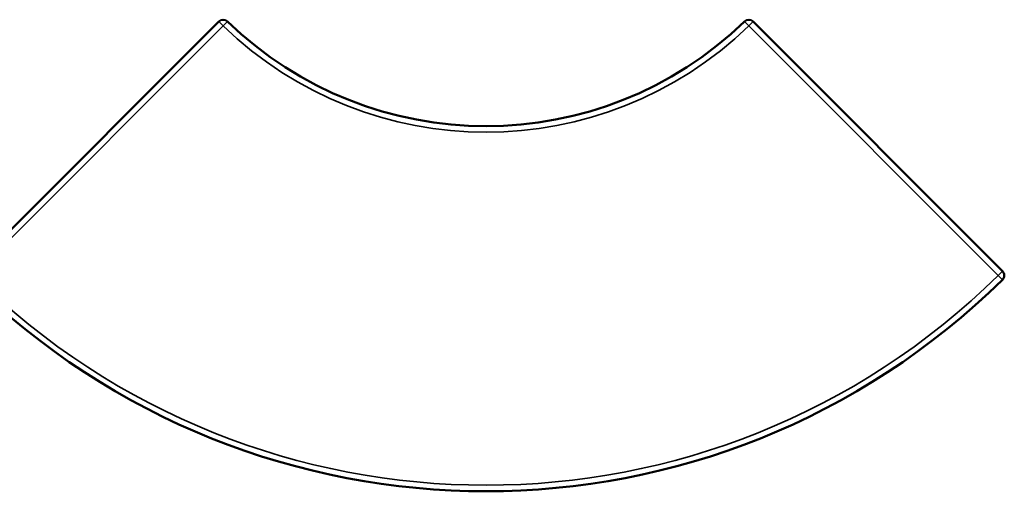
# Model space of a CAD drawing. Header units: millimetres. Extents: x 882 to 5366, y 1207 to 3005.
# Tile 7 of 8: x 2397 to 4016, y 2230 to 3005. Entities that reach past the tile are written whole.
import ezdxf

# ---------------------------------------------------------------- set-up
doc = ezdxf.new("R2010")
doc.units = ezdxf.units.MM
doc.layers.add('Visibile (ISO)', color=7, linetype='Continuous', lineweight=50)
doc.layers.add('Visibile sottile (ISO)', color=7, linetype='Continuous', lineweight=35)

msp = doc.modelspace()

# ---------------------------------------------------------------- linework, layer by layer
at = {"layer": 'Visibile (ISO)'}
for p, q in [((2724.9, 3002.2), (2314.7, 2592.1)), ((4013.5, 2592.1), (3603.3, 3002.2))]:
    msp.add_line(p, q, dxfattribs=at)
for centre, radius, start, end in [((2731.9, 2995.1), 10, 45.9223, 135), ((3164.1, 3441.5), 611.3, 225.9223, 314.0777), ((3596.3, 2995.1), 10, 45, 134.0777), ((4006.4, 2585), 10, 314.523, 45), ((3164.1, 3441.5), 1211.3, 225.477, 314.523)]:
    msp.add_arc(centre, radius, start, end, dxfattribs=at)
at = {"layer": 'Visibile sottile (ISO)'}
for p, q in [((2731.9, 2995.1), (2724.9, 3002.2)), ((2738.9, 3002.3), (2731.9, 2995.1)), ((3596.3, 2995.1), (3589.3, 3002.3)), ((3603.3, 3002.2), (3596.3, 2995.1)), ((2321.8, 2585), (2731.9, 2995.1)), ((3596.3, 2995.1), (4006.4, 2585)), ((4006.4, 2585), (4013.5, 2592.1)), ((4013.4, 2577.9), (4006.4, 2585))]:
    msp.add_line(p, q, dxfattribs=at)
for radius, start, end in [(621.3, 225.9223, 314.0777), (1201.3, 225.477, 314.523)]:
    msp.add_arc((3164.1, 3441.5), radius, start, end, dxfattribs=at)

doc.saveas('drawing.dxf')
